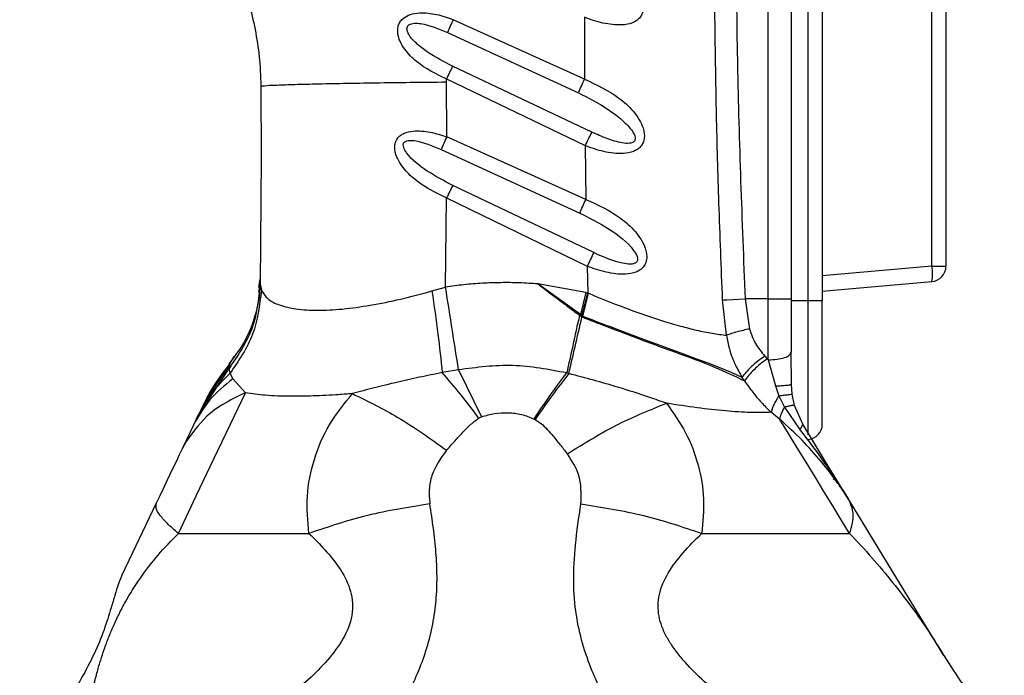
# Model space of a CAD drawing. Header units: millimetres. Extents: x 13 to 546, y 13 to 419.
# Tile 5 of 18: x 199 to 263, y 217 to 260. Entities that reach past the tile are written whole.
import ezdxf

# ---------------------------------------------------------------- set-up
doc = ezdxf.new("R2010")
doc.units = ezdxf.units.MM
doc.header["$LTSCALE"] = 2
doc.linetypes.add('SLD-Solid', pattern=[0])
doc.layers.add('DIMENSIONS', color=140, linetype='SLD-Solid', lineweight=25)
doc.styles.add('SLDTEXTSTYLE0', font='VERDANA.TTF')
doc.dimstyles.new('SLDDIMSTYLE1', dxfattribs={"dimtxt": 4.316016, "dimasz": 6.604, "dimexe": 0, "dimexo": 0.0625, "dimgap": 1.079004, "dimtad": 0, "dimtih": 1, "dimtoh": 1, "dimrnd": 1e-09, "dimzin": 12, "dimdsep": 46, "dimtxsty": 'SLDTEXTSTYLE0', "dimsah": 1, "dimcen": 0.09, "dimadec": 0, "dimazin": 3, "dimtfac": 1, "dimtofl": 0, "dimtmove": 0, "dimatfit": 3, "dimfxl": 0, "dimfrac": 2, "dimtolj": 1, "dimtzin": 12, "dimarcsym": 0})

# ---------------------------------------------------------------- blocks, each defined once
blk = doc.blocks.new('_D_2')
at = {"layer": 'DIMENSIONS'}
for p, q in [((260.311, 372.934), (173.964, 372.934)), ((180.314, 372.934), (180.314, 292.798)), ((173.901, 284.972), (172.451, 284.972)), ((172.451, 284.972), (172.451, 278.113)), ((186.726, 284.972), (188.176, 284.972)), ((188.176, 284.972), (188.176, 278.113)), ((172.451, 278.113), (173.901, 278.113)), ((188.176, 278.113), (186.726, 278.113)), ((180.314, 188.14), (180.314, 277.147)), ((193.539, 188.14), (173.964, 188.14))]:
    blk.add_line(p, q, dxfattribs=at)
for points in [[(180.314, 372.934), (179.298, 366.33), (181.33, 366.33)], [(180.314, 188.14), (181.33, 194.744), (179.298, 194.744)]]:
    blk.add_solid(points, dxfattribs=at)
at = {"layer": 'DIMENSIONS', "char_height": 4.2333, "attachment_point": 1, "style": 'SLDTEXTSTYLE0'}
for s, insert in [('184.8', (172.106, 291.316)), ('7.28', (173.901, 283.49))]:
    blk.add_mtext(s, dxfattribs=dict(at, insert=insert))
blk = doc.blocks.new('_D_3')
at = {"layer": 'DIMENSIONS'}
for p, q in [((260.311, 372.934), (150.032, 372.934)), ((156.382, 372.934), (156.382, 252.793)), ((149.97, 244.967), (148.52, 244.967)), ((148.52, 244.967), (148.52, 238.108)), ((162.795, 244.967), (164.244, 244.967)), ((164.244, 244.967), (164.244, 238.108)), ((148.52, 238.108), (149.97, 238.108)), ((164.244, 238.108), (162.795, 238.108)), ((156.382, 130.753), (156.382, 237.142)), ((222.239, 130.753), (150.032, 130.753))]:
    blk.add_line(p, q, dxfattribs=at)
for points in [[(156.382, 372.934), (155.366, 366.33), (157.398, 366.33)], [(156.382, 130.753), (157.398, 137.357), (155.366, 137.357)]]:
    blk.add_solid(points, dxfattribs=at)
at = {"layer": 'DIMENSIONS', "char_height": 4.2333, "attachment_point": 1, "style": 'SLDTEXTSTYLE0'}
for s, insert in [('242.2', (148.174, 251.31)), ('9.53', (149.97, 243.485))]:
    blk.add_mtext(s, dxfattribs=dict(at, insert=insert))

msp = doc.modelspace()

# ---------------------------------------------------------------- linework, layer by layer
for p, q in [((250.166, 241.54), (250.166, 312.74)), ((251.079, 312.74), (251.079, 241.54)), ((258.166, 243.756), (258.166, 310.524)), ((259.079, 310.524), (259.079, 243.756)), ((247.579, 241.64), (247.579, 310.134)), ((249.079, 241.64), (249.079, 310.134)), ((235.691, 259.864), (235.701, 255.852)), ((235.701, 255.852), (227.204, 259.703)), ((226.827, 258.87), (235.303, 254.971)), ((236.16, 252.429), (227.162, 256.691)), ((214.76, 255.397), (214.781, 250.743)), ((226.765, 255.675), (226.764, 255.866)), ((226.764, 255.866), (235.737, 251.556)), ((226.784, 252.114), (226.765, 255.675)), ((235.785, 248.078), (226.784, 252.114)), ((226.42, 251.301), (235.391, 247.196)), ((235.737, 251.556), (235.785, 248.078)), ((214.781, 250.743), (214.717, 242.615)), ((236.296, 244.632), (227.17, 248.975)), ((226.713, 242.401), (226.777, 248.17)), ((226.777, 248.17), (235.869, 243.759)), ((235.869, 243.759), (235.91, 242.02)), ((258.166, 243.756), (251.079, 243.136)), ((258.166, 243.756), (259.079, 243.756)), ((214.624, 242.376), (214.722, 242.919)), ((214.717, 242.615), (214.722, 242.919)), ((251.079, 242.14), (258.166, 242.76)), ((214.717, 242.615), (214.614, 242.064)), ((214.683, 242.018), (214.674, 241.871)), ((214.718, 242.563), (214.683, 242.018)), ((214.717, 242.615), (214.799, 242.191)), ((225.825, 242.15), (226.713, 242.401)), ((235.435, 240.619), (232.683, 242.607)), ((235.792, 242.049), (232.683, 242.607)), ((235.792, 242.049), (235.435, 240.619)), ((235.534, 240.55), (235.91, 242.02)), ((235.792, 242.049), (235.91, 242.02)), ((235.91, 242.02), (235.953, 242.002)), ((235.593, 240.507), (235.953, 242.002)), ((244.887, 239.283), (244.63, 241.571)), ((246.081, 241.64), (246.37, 239.691)), ((247.579, 241.64), (246.081, 241.64)), ((247.579, 241.64), (249.079, 241.64)), ((249.079, 238.204), (249.079, 241.64)), ((249.079, 241.54), (250.166, 241.54)), ((250.166, 241.54), (251.079, 241.54)), ((250.166, 232.847), (250.166, 241.54)), ((251.079, 233.537), (251.079, 241.54)), ((235.435, 240.619), (235.375, 240.584)), ((235.534, 240.55), (235.435, 240.619)), ((235.593, 240.507), (235.529, 240.47)), ((235.593, 240.507), (235.534, 240.55)), ((249.026, 238.114), (249.079, 238.204)), ((212.755, 237.436), (213.03, 237.929)), ((247.361, 237.938), (247.522, 237.759)), ((247.522, 237.759), (247.579, 237.698)), ((247.579, 237.698), (248.058, 236.014)), ((249.078, 236.126), (249.054, 238.123)), ((210.924, 234.426), (212.704, 237.143)), ((212.762, 237.391), (211.261, 235.204)), ((212.762, 237.391), (211.268, 235.217)), ((212.704, 237.143), (212.755, 237.436)), ((212.771, 236.836), (212.704, 237.143)), ((227.548, 237.052), (226.496, 236.869)), ((227.548, 237.052), (229.036, 234.013)), ((212.957, 236.47), (212.771, 236.836)), ((213.763, 235.567), (212.957, 236.47)), ((234.682, 236.809), (234.543, 236.847)), ((246.051, 236.337), (245.886, 236.56)), ((249.079, 236.13), (249.079, 236.396)), ((248.058, 236.014), (248.265, 235.374)), ((249.123, 235.465), (249.079, 236.13)), ((211.492, 235.603), (211.03, 234.772)), ((211.179, 235.041), (211.034, 234.78)), ((248.265, 235.374), (248.636, 234.632)), ((249.273, 234.75), (249.123, 235.465)), ((210.677, 234.049), (210.928, 234.433)), ((210.677, 234.049), (210.924, 234.426)), ((211.026, 234.762), (210.877, 234.452)), ((248.636, 234.632), (249.603, 233.217)), ((249.811, 233.524), (249.273, 234.75)), ((210.602, 233.892), (210.401, 233.47)), ((210.812, 234.332), (210.791, 234.289)), ((248.342, 233.844), (247.78, 234.3)), ((210.401, 233.47), (209.951, 232.524)), ((209.951, 232.524), (209.666, 231.928)), ((209.951, 232.524), (209.923, 232.411)), ((209.923, 232.411), (209.666, 231.928)), ((251.808, 229.996), (251.795, 229.996)), ((251.808, 229.996), (251.818, 229.954)), ((207.999, 228.428), (205.779, 223.768))]:
    msp.add_line(p, q)
at = {"flags": 128}
for points in [[(244.63, 241.571), (244.934, 241.586), (245.291, 241.602), (245.682, 241.621), (246.081, 241.64)], [(247.579, 237.698), (247.579, 239.64), (247.579, 241.64)], [(245.886, 236.56), (245.249, 236.852), (244.304, 237.242), (243.689, 237.479), (242.965, 237.75), (242.126, 238.058), (241.164, 238.41), (240.654, 238.596), (240.124, 238.791), (239.575, 238.993), (239.009, 239.204), (238.425, 239.422), (237.369, 239.822), (237.102, 239.924), (237.035, 239.95), (237.018, 239.956), (237.014, 239.958), (237.013, 239.958), (237.012, 239.958), (237.012, 239.958), (237.012, 239.958), (237.012, 239.958), (237.012, 239.958), (236.546, 240.137), (236.396, 240.195), (236.303, 240.231), (235.948, 240.369), (235.593, 240.507)], [(209.428, 226.469), (210.582, 228.892), (211.722, 231.283), (212.797, 233.541), (213.763, 235.567)], [(252.846, 226.469), (252.308, 227.349), (251.754, 228.257), (251.186, 229.186), (250.612, 230.127), (250.035, 231.071), (249.461, 232.011), (248.895, 232.938), (248.342, 233.844)], [(252.813, 228.61), (251.4, 230.924), (249.811, 233.524)], [(209.666, 231.928), (209.487, 231.551), (209.295, 231.148), (209.092, 230.723), (208.881, 230.28), (208.664, 229.824), (208.443, 229.36), (208.221, 228.893), (207.999, 228.428)], [(258.946, 218.567), (255.594, 224.055), (252.813, 228.61)], [(209.428, 226.469), (211.14, 226.469), (213.139, 226.469), (215.395, 226.469), (217.875, 226.469)], [(243.282, 226.469), (246.22, 226.469), (248.828, 226.469), (251.052, 226.469), (252.846, 226.469)]]:
    msp.add_lwpolyline(points, dxfattribs=at)
for centre, radius, start, end in [((255.283, 243.258), 2.926, 350.19725, 9.80318), ((258.079, 243.756), 1, 275.00018, 359.99989), ((250.079, 233.537), 1, 274.99968, 0.00027), ((290.524, 237.851), 37, 211.4115, 218.30615)]:
    msp.add_arc(centre, radius, start, end)
for points, knots in [([(244.63, 241.571), (244.546, 243.661), (244.386, 247.66), (244.232, 253.395), (244.137, 258.914), (244.103, 264.423), (244.131, 270.095), (244.222, 275.786), (244.406, 282.5), (244.73, 290.282), (245.122, 296.927), (245.433, 301.386), (245.574, 303.29), (245.711, 305.048), (245.867, 306.947), (246.091, 309.593), (246.275, 311.627), (246.379, 312.779)], [0, 0, 0, 0, 0.087998, 0.168469, 0.24141, 0.32028, 0.400334, 0.480102, 0.5598, 0.682985, 0.807884, 0.839902, 0.871122, 0.888236, 0.914077, 0.951332, 1, 1, 1, 1]), ([(247.579, 310.134), (247.062, 303.737), (246.033, 291.013), (245.488, 273.237), (245.492, 256.797), (245.884, 246.713), (246.081, 241.64)], [0, 0, 0, 0, 0.280806, 0.558478, 0.777879, 1, 1, 1, 1]), ([(235.707, 264.136), (236.469, 263.781), (237.611, 263.249), (238.702, 262.235), (239.195, 261.561), (239.416, 261.077), (239.504, 260.681), (239.507, 260.363), (239.431, 260.06), (239.265, 259.806), (239.045, 259.617), (238.678, 259.431), (237.939, 259.312), (237.088, 259.427), (236.282, 259.642), (235.888, 259.79), (235.691, 259.864)], [0, 0, 0, 0, 0.250899, 0.375673, 0.44253, 0.500783, 0.533893, 0.563897, 0.595578, 0.626414, 0.653215, 0.681781, 0.749257, 0.873833, 0.936852, 1, 1, 1, 1]), ([(213.82, 261.281), (213.934, 260.901), (214.216, 259.956), (214.528, 258.409), (214.721, 256.821), (214.749, 255.814), (214.76, 255.397)], [0, 0, 0, 0, 0.199033, 0.494416, 0.790958, 1, 1, 1, 1]), ([(226.764, 255.866), (226.089, 256.194), (225.079, 256.684), (224.144, 257.634), (223.758, 258.27), (223.618, 258.724), (223.604, 259.087), (223.662, 259.365), (223.791, 259.611), (224.038, 259.865), (224.46, 260.077), (225.197, 260.186), (225.958, 260.092), (226.679, 259.903), (227.029, 259.77), (227.204, 259.703)], [0, 0, 0, 0, 0.250618, 0.374928, 0.442323, 0.499698, 0.532931, 0.563798, 0.593968, 0.625431, 0.681678, 0.749176, 0.873909, 0.936888, 1, 1, 1, 1]), ([(227.162, 256.691), (226.603, 256.979), (225.776, 257.407), (224.829, 258.141), (224.379, 258.615), (224.228, 258.973), (224.208, 259.112), (224.224, 259.211), (224.253, 259.279), (224.298, 259.337), (224.377, 259.4), (224.511, 259.452), (224.762, 259.485), (225.573, 259.41), (226.263, 259.113), (226.827, 258.87)], [0, 0, 0, 0, 0.275928, 0.408408, 0.528794, 0.556094, 0.578494, 0.589466, 0.599906, 0.610406, 0.621495, 0.644366, 0.672463, 0.732327, 1, 1, 1, 1]), ([(227.204, 259.703), (227.14, 259.561), (227.014, 259.283), (226.888, 259.005), (226.827, 258.87)], [0, 0, 0, 0, 0.513229, 1, 1, 1, 1]), ([(227.162, 256.691), (227.098, 256.557), (226.965, 256.283), (226.832, 256.008), (226.764, 255.866)], [0, 0, 0, 0, 0.4851, 1, 1, 1, 1]), ([(214.76, 255.397), (214.837, 255.41), (215.138, 255.46), (215.816, 255.47), (216.91, 255.519), (218.385, 255.552), (220.18, 255.59), (222.229, 255.623), (224.452, 255.652), (225.984, 255.667), (226.765, 255.675)], [0, 0, 0, 0, 0.019408, 0.076359, 0.168849, 0.293117, 0.444649, 0.61745, 0.80498, 1, 1, 1, 1]), ([(235.303, 254.971), (235.367, 255.113), (235.5, 255.407), (235.633, 255.701), (235.701, 255.852)], [0, 0, 0, 0, 0.4846379, 1, 1, 1, 1]), ([(235.701, 255.852), (236.474, 255.496), (237.63, 254.964), (238.737, 253.944), (239.241, 253.268), (239.471, 252.782), (239.566, 252.383), (239.576, 252.061), (239.506, 251.753), (239.344, 251.494), (239.124, 251.301), (238.754, 251.111), (238.007, 250.992), (237.148, 251.111), (236.333, 251.33), (235.935, 251.48), (235.737, 251.556)], [0, 0, 0, 0, 0.250985, 0.375672, 0.44258, 0.500859, 0.533989, 0.563989, 0.595753, 0.626479, 0.653224, 0.681714, 0.749214, 0.873802, 0.936837, 1, 1, 1, 1]), ([(235.303, 254.971), (235.947, 254.644), (236.905, 254.156), (238.034, 253.317), (238.639, 252.74), (238.934, 252.276), (238.986, 252.037), (238.965, 251.921), (238.929, 251.85), (238.873, 251.793), (238.767, 251.731), (238.517, 251.682), (237.949, 251.742), (237.128, 251.996), (236.487, 252.283), (236.16, 252.429)], [0, 0, 0, 0, 0.272329, 0.40534, 0.530974, 0.586278, 0.610627, 0.62077, 0.63041, 0.640115, 0.650687, 0.676599, 0.734555, 0.864374, 1, 1, 1, 1]), ([(226.777, 248.17), (226.105, 248.496), (225.099, 248.985), (224.018, 250.004), (223.551, 250.723), (223.426, 251.265), (223.418, 251.547), (223.477, 251.82), (223.615, 252.053), (223.803, 252.232), (224.124, 252.416), (224.776, 252.552), (225.536, 252.473), (226.257, 252.3), (226.608, 252.176), (226.784, 252.114)], [0, 0, 0, 0, 0.250718, 0.375271, 0.499595, 0.532511, 0.562603, 0.594525, 0.625424, 0.652797, 0.681737, 0.749239, 0.873947, 0.936914, 1, 1, 1, 1]), ([(236.16, 252.429), (236.091, 252.289), (235.95, 251.998), (235.809, 251.706), (235.737, 251.556)], [0, 0, 0, 0, 0.4819907, 1, 1, 1, 1]), ([(227.17, 248.975), (226.614, 249.271), (225.534, 249.846), (224.435, 250.692), (224.011, 251.36), (223.965, 251.569), (223.98, 251.672), (224.008, 251.737), (224.054, 251.79), (224.142, 251.85), (224.355, 251.907), (225.165, 251.85), (225.854, 251.549), (226.42, 251.301)], [0, 0, 0, 0, 0.273462, 0.531812, 0.58723, 0.611888, 0.622222, 0.631981, 0.641869, 0.652442, 0.677819, 0.735203, 1, 1, 1, 1]), ([(226.784, 252.114), (226.722, 251.976), (226.6, 251.705), (226.479, 251.434), (226.42, 251.301)], [0, 0, 0, 0, 0.512006, 1, 1, 1, 1]), ([(227.17, 248.975), (227.106, 248.845), (226.975, 248.577), (226.844, 248.308), (226.777, 248.17)], [0, 0, 0, 0, 0.485656, 1, 1, 1, 1]), ([(235.391, 247.196), (235.455, 247.339), (235.585, 247.633), (235.717, 247.927), (235.785, 248.078)], [0, 0, 0, 0, 0.4849906, 1, 1, 1, 1]), ([(235.785, 248.078), (236.568, 247.721), (237.739, 247.186), (239.004, 246.034), (239.557, 245.216), (239.715, 244.595), (239.731, 244.27), (239.667, 243.957), (239.508, 243.693), (239.289, 243.496), (238.916, 243.302), (238.161, 243.184), (237.293, 243.307), (236.47, 243.53), (236.07, 243.682), (235.869, 243.759)], [0, 0, 0, 0, 0.2511719, 0.3759916, 0.5007195, 0.5338495, 0.5638885, 0.5957629, 0.6263827, 0.6530616, 0.6814807, 0.7490667, 0.8737209, 0.9367984, 1, 1, 1, 1]), ([(235.391, 247.196), (236.037, 246.863), (237.297, 246.213), (238.576, 245.242), (239.082, 244.477), (239.141, 244.235), (239.125, 244.115), (239.092, 244.043), (239.037, 243.983), (238.931, 243.92), (238.678, 243.869), (237.742, 243.973), (236.948, 244.335), (236.296, 244.632)], [0, 0, 0, 0, 0.272408, 0.530918, 0.586687, 0.611388, 0.621576, 0.631156, 0.640806, 0.65128, 0.677035, 0.734947, 1, 1, 1, 1]), ([(236.296, 244.632), (236.227, 244.492), (236.084, 244.201), (235.942, 243.91), (235.869, 243.759)], [0, 0, 0, 0, 0.4816161, 1, 1, 1, 1]), ([(232.683, 242.607), (232.288, 242.633), (231.49, 242.686), (230.292, 242.697), (229.088, 242.657), (227.896, 242.567), (227.105, 242.456), (226.713, 242.401)], [0, 0, 0, 0, 0.1983814, 0.4011126, 0.5998466, 0.8017297, 1, 1, 1, 1]), ([(214.689, 242.043), (214.686, 242.025), (214.667, 241.928), (214.641, 241.689), (214.566, 241.273), (214.356, 240.374), (213.862, 238.981), (213.102, 237.97), (212.693, 237.427)], [0, 0, 0, 0, 0.010929, 0.058436, 0.141115, 0.259331, 0.602114, 1, 1, 1, 1]), ([(214.717, 242.615), (214.614, 241.618), (214.408, 239.624), (213.272, 237.971), (212.704, 237.143)], [0, 0, 0, 0, 0.4994, 1, 1, 1, 1]), ([(214.799, 242.191), (214.68, 241.22), (214.441, 239.27), (213.329, 237.65), (212.771, 236.836)], [0, 0, 0, 0, 0.4978075, 1, 1, 1, 1]), ([(214.799, 242.191), (214.922, 241.999), (215.202, 241.564), (216.035, 241.189), (217.114, 240.946), (218.489, 240.875), (220.097, 240.967), (221.899, 241.222), (223.834, 241.616), (225.151, 241.969), (225.825, 242.15)], [0, 0, 0, 0, 0.0581728, 0.1320817, 0.2277897, 0.3466645, 0.4872217, 0.6460916, 0.8187069, 1, 1, 1, 1]), ([(225.825, 242.15), (225.961, 241.22), (226.218, 239.464), (226.407, 237.699), (226.496, 236.869)], [0, 0, 0, 0, 0.5296511, 1, 1, 1, 1]), ([(227.548, 237.052), (227.417, 237.89), (227.136, 239.673), (226.859, 241.456), (226.713, 242.401)], [0, 0, 0, 0, 0.470236, 1, 1, 1, 1]), ([(232.683, 242.607), (232.795, 242.521), (232.978, 242.379), (233.201, 242.208), (233.424, 242.038), (233.658, 241.862), (233.874, 241.701), (233.984, 241.619), (234.013, 241.597), (234.022, 241.59), (234.137, 241.505), (234.252, 241.419), (234.38, 241.323), (234.493, 241.239), (234.716, 241.072), (235.002, 240.86), (235.214, 240.702), (235.327, 240.619), (235.363, 240.593), (235.375, 240.584)], [0, 0, 0, 0, 0.125205, 0.206459, 0.250367, 0.375476, 0.466573, 0.490757, 0.497447, 0.499436, 0.500521, 0.625496, 0.627292, 0.642956, 0.750397, 0.875228, 0.960544, 0.9861, 1, 1, 1, 1]), ([(235.953, 242.002), (236.531, 241.766), (237.608, 241.327), (239.202, 240.732), (240.606, 240.258), (241.856, 239.887), (242.932, 239.613), (243.928, 239.405), (244.578, 239.322), (244.887, 239.283)], [0, 0, 0, 0, 0.199814, 0.372737, 0.544734, 0.674238, 0.790159, 0.900318, 1, 1, 1, 1]), ([(235.375, 240.584), (235.229, 239.926), (234.953, 238.68), (234.675, 237.435), (234.543, 236.847)], [0, 0, 0, 0, 0.528045, 1, 1, 1, 1]), ([(234.682, 236.809), (234.816, 237.385), (235.1, 238.605), (235.381, 239.825), (235.529, 240.47)], [0, 0, 0, 0, 0.47193, 1, 1, 1, 1]), ([(235.375, 240.584), (235.401, 240.565), (235.453, 240.527), (235.504, 240.489), (235.529, 240.47)], [0, 0, 0, 0, 0.500068, 1, 1, 1, 1]), ([(235.529, 240.47), (236.569, 240.07), (238.582, 239.295), (241.447, 238.229), (243.952, 237.34), (245.408, 236.644), (246.051, 236.337)], [0, 0, 0, 0, 0.295581, 0.572138, 0.811046, 1, 1, 1, 1]), ([(246.37, 239.691), (246.236, 239.663), (245.966, 239.607), (245.575, 239.508), (245.214, 239.403), (244.99, 239.321), (244.887, 239.283)], [0, 0, 0, 0, 0.267689, 0.535873, 0.785742, 1, 1, 1, 1]), ([(246.37, 239.691), (246.482, 239.368), (246.705, 238.722), (247.143, 238.199), (247.361, 237.938)], [0, 0, 0, 0, 0.501607, 1, 1, 1, 1]), ([(244.887, 239.283), (244.939, 238.99), (245.057, 238.325), (245.408, 237.409), (245.74, 236.82), (245.886, 236.56)], [0, 0, 0, 0, 0.305094, 0.692994, 1, 1, 1, 1]), ([(247.361, 237.938), (247.21, 237.83), (246.906, 237.613), (246.496, 237.256), (246.145, 236.911), (245.965, 236.667), (245.886, 236.56)], [0, 0, 0, 0, 0.273725, 0.552538, 0.803284, 1, 1, 1, 1]), ([(247.522, 237.759), (247.376, 237.652), (247.076, 237.433), (246.669, 237.07), (246.313, 236.71), (246.131, 236.451), (246.051, 236.337)], [0, 0, 0, 0, 0.264209, 0.540617, 0.795926, 1, 1, 1, 1]), ([(247.579, 237.698), (247.772, 237.704), (248.134, 237.715), (248.586, 237.829), (248.933, 237.93), (249.007, 238.078), (249.026, 238.114)], [0, 0, 0, 0, 0.3689547, 0.6888502, 0.9223841, 1, 1, 1, 1]), ([(211.055, 234.784), (211.216, 235.098), (211.698, 236.035), (212.333, 236.877), (212.755, 237.436)], [0, 0, 0, 0, 0.33545, 1, 1, 1, 1]), ([(234.543, 236.847), (233.383, 237.068), (231.062, 237.51), (228.72, 237.204), (227.548, 237.052)], [0, 0, 0, 0, 0.499993, 1, 1, 1, 1]), ([(212.957, 236.47), (212.428, 236.045), (211.385, 235.207), (210.726, 234.044), (210.401, 233.47)], [0, 0, 0, 0, 0.506948, 1, 1, 1, 1]), ([(210.602, 233.892), (210.892, 234.43), (211.476, 235.514), (212.337, 236.393), (212.771, 236.836)], [0, 0, 0, 0, 0.496276, 1, 1, 1, 1]), ([(226.496, 236.869), (226.001, 236.77), (225.014, 236.573), (223.549, 236.246), (222.105, 235.894), (221.154, 235.636), (220.682, 235.508)], [0, 0, 0, 0, 0.253592, 0.505336, 0.754286, 1, 1, 1, 1]), ([(228.867, 233.929), (228.475, 234.446), (227.715, 235.451), (226.894, 236.406), (226.496, 236.869)], [0, 0, 0, 0, 0.51521, 1, 1, 1, 1]), ([(232.444, 233.868), (232.791, 234.392), (233.463, 235.405), (234.191, 236.378), (234.543, 236.847)], [0, 0, 0, 0, 0.517328, 1, 1, 1, 1]), ([(234.682, 236.809), (234.316, 236.339), (233.562, 235.369), (232.863, 234.357), (232.504, 233.836)], [0, 0, 0, 0, 0.484706, 1, 1, 1, 1]), ([(241.001, 234.891), (240.641, 235.014), (239.608, 235.368), (237.514, 236.052), (235.755, 236.522), (234.682, 236.809)], [0, 0, 0, 0, 0.172975, 0.495945, 1, 1, 1, 1]), ([(246.051, 236.337), (246.14, 236.203), (246.388, 235.832), (246.843, 235.258), (247.339, 234.718), (247.662, 234.412), (247.78, 234.3)], [0, 0, 0, 0, 0.179445, 0.500507, 0.81868, 1, 1, 1, 1]), ([(248.058, 236.014), (248.188, 236.017), (248.43, 236.024), (248.742, 236.058), (248.964, 236.065), (249.054, 236.116), (249.079, 236.13)], [0, 0, 0, 0, 0.375776, 0.701629, 0.919166, 1, 1, 1, 1]), ([(213.763, 235.567), (212.96, 235.182), (211.419, 234.443), (210.407, 233.069), (209.923, 232.411)], [0, 0, 0, 0, 0.5208565, 1, 1, 1, 1]), ([(220.682, 235.508), (220.384, 235.485), (219.815, 235.44), (218.973, 235.39), (218.172, 235.355), (217.401, 235.336), (216.365, 235.334), (215.151, 235.365), (214.19, 235.505), (213.763, 235.567)], [0, 0, 0, 0, 0.129523, 0.246708, 0.364974, 0.476031, 0.580365, 0.813128, 1, 1, 1, 1]), ([(217.875, 226.469), (217.802, 227.274), (217.655, 228.886), (218.148, 231.291), (219.118, 233.572), (220.158, 234.859), (220.682, 235.508)], [0, 0, 0, 0, 0.246856, 0.49442, 0.744958, 1, 1, 1, 1]), ([(220.682, 235.508), (221.677, 235.022), (223.813, 233.98), (225.742, 232.591), (226.772, 231.85)], [0, 0, 0, 0, 0.4660258, 1, 1, 1, 1]), ([(248.265, 235.374), (248.203, 235.275), (248.084, 235.084), (247.94, 234.799), (247.832, 234.541), (247.796, 234.375), (247.78, 234.3)], [0, 0, 0, 0, 0.295836, 0.569845, 0.807699, 1, 1, 1, 1]), ([(248.265, 235.374), (248.381, 235.389), (248.59, 235.415), (248.858, 235.443), (249.027, 235.465), (249.104, 235.465), (249.123, 235.465)], [0, 0, 0, 0, 0.406909, 0.732838, 0.934804, 1, 1, 1, 1]), ([(234.587, 231.612), (235.675, 232.291), (237.72, 233.566), (239.955, 234.468), (241.001, 234.891)], [0, 0, 0, 0, 0.531801, 1, 1, 1, 1]), ([(241.001, 234.891), (241.441, 234.268), (242.315, 233.031), (243.108, 230.905), (243.497, 228.688), (243.354, 227.208), (243.282, 226.469)], [0, 0, 0, 0, 0.2542545, 0.504608, 0.7525588, 1, 1, 1, 1]), ([(247.78, 234.3), (247.565, 234.293), (247.114, 234.276), (246.405, 234.285), (245.632, 234.321), (244.486, 234.409), (242.932, 234.586), (241.664, 234.786), (241.001, 234.891)], [0, 0, 0, 0, 0.094536, 0.198734, 0.311805, 0.435241, 0.704454, 1, 1, 1, 1]), ([(248.342, 233.844), (248.368, 233.964), (248.428, 234.241), (248.561, 234.491), (248.636, 234.632)], [0, 0, 0, 0, 0.4354204, 1, 1, 1, 1]), ([(249.273, 234.75), (249.258, 234.753), (249.199, 234.762), (249.073, 234.729), (248.876, 234.693), (248.722, 234.654), (248.636, 234.632)], [0, 0, 0, 0, 0.070302, 0.270185, 0.590772, 1, 1, 1, 1]), ([(226.772, 231.85), (226.937, 232.032), (227.266, 232.396), (227.761, 232.941), (228.266, 233.486), (228.666, 233.781), (228.867, 233.929)], [0, 0, 0, 0, 0.248763, 0.497611, 0.747386, 1, 1, 1, 1]), ([(229.036, 234.013), (229.005, 234), (228.946, 233.976), (228.892, 233.944), (228.867, 233.929)], [0, 0, 0, 0, 0.543463, 1, 1, 1, 1]), ([(229.036, 234.013), (229.316, 234.095), (229.878, 234.26), (230.758, 234.29), (231.635, 234.2), (232.175, 233.978), (232.444, 233.868)], [0, 0, 0, 0, 0.249608, 0.50105, 0.752049, 1, 1, 1, 1]), ([(232.444, 233.868), (232.455, 233.862), (232.475, 233.852), (232.495, 233.841), (232.504, 233.836)], [0, 0, 0, 0, 0.560023, 1, 1, 1, 1]), ([(232.504, 233.836), (232.635, 233.75), (232.917, 233.567), (233.301, 233.185), (233.698, 232.731), (234.127, 232.196), (234.426, 231.817), (234.587, 231.612)], [0, 0, 0, 0, 0.15329, 0.328768, 0.527563, 0.74458, 1, 1, 1, 1]), ([(251.939, 229.902), (251.864, 230.007), (251.569, 230.424), (250.859, 231.301), (249.764, 232.542), (248.826, 233.401), (248.342, 233.844)], [0, 0, 0, 0, 0.072399, 0.286799, 0.632343, 1, 1, 1, 1]), ([(249.603, 233.217), (249.675, 233.275), (249.779, 233.358), (249.804, 233.485), (249.811, 233.524)], [0, 0, 0, 0, 0.6921623, 1, 1, 1, 1]), ([(249.603, 233.217), (250.214, 232.41), (251.1, 231.239), (251.946, 229.981), (252.217, 229.556), (252.243, 229.515)], [0, 0, 0, 0, 0.667583, 0.9681, 1, 1, 1, 1]), ([(226.772, 231.85), (226.4, 231.329), (225.845, 230.553), (225.611, 229.3), (225.666, 228.682), (225.693, 228.373)], [0, 0, 0, 0, 0.5041074, 0.7524236, 1, 1, 1, 1]), ([(235.464, 228.373), (235.484, 229.026), (235.519, 230.202), (234.874, 231.178), (234.587, 231.612)], [0, 0, 0, 0, 0.554802, 1, 1, 1, 1]), ([(251.818, 229.954), (251.814, 229.962), (251.806, 229.976), (251.798, 229.99), (251.795, 229.996)], [0, 0, 0, 0, 0.559958, 1, 1, 1, 1]), ([(252.813, 228.61), (252.659, 228.856), (252.383, 229.297), (252.075, 229.717), (251.939, 229.902)], [0, 0, 0, 0, 0.558453, 1, 1, 1, 1]), ([(252.243, 229.515), (252.33, 229.38), (252.492, 229.128), (252.67, 228.842), (252.772, 228.676), (252.802, 228.627), (252.813, 228.61)], [0, 0, 0, 0, 0.452496, 0.838211, 0.945409, 1, 1, 1, 1]), ([(209.428, 226.469), (209.183, 226.677), (208.751, 227.044), (208.276, 227.582), (207.953, 228.032), (207.986, 228.316), (207.999, 228.428)], [0, 0, 0, 0, 0.38079, 0.669475, 0.868859, 1, 1, 1, 1]), ([(225.693, 228.373), (224.336, 228.161), (221.676, 227.746), (219.125, 226.889), (217.875, 226.469)], [0, 0, 0, 0, 0.510218, 1, 1, 1, 1]), ([(222.664, 213.385), (222.958, 213.833), (223.547, 214.73), (224.322, 216.135), (224.991, 217.579), (225.526, 219.063), (225.908, 220.584), (226.123, 222.13), (226.177, 223.684), (226.103, 225.244), (225.932, 226.809), (225.772, 227.852), (225.693, 228.373)], [0, 0, 0, 0, 0.101913, 0.204211, 0.304921, 0.404411, 0.503803, 0.602834, 0.700678, 0.799212, 0.899743, 1, 1, 1, 1]), ([(238.494, 213.385), (238.187, 213.853), (237.59, 214.763), (236.826, 216.158), (236.123, 217.674), (235.539, 219.333), (235.111, 221.277), (234.952, 223.41), (235.084, 225.824), (235.332, 227.487), (235.464, 228.373)], [0, 0, 0, 0, 0.106389, 0.207037, 0.302409, 0.424036, 0.540978, 0.680142, 0.829629, 1, 1, 1, 1]), ([(235.464, 228.373), (236.821, 228.161), (239.481, 227.746), (242.032, 226.889), (243.282, 226.469)], [0, 0, 0, 0, 0.51022, 1, 1, 1, 1]), ([(252.846, 226.469), (252.982, 226.912), (253.205, 227.641), (252.923, 228.337), (252.813, 228.61)], [0, 0, 0, 0, 0.607316, 1, 1, 1, 1]), ([(203.603, 214.918), (203.658, 215.217), (203.766, 215.804), (203.961, 216.677), (204.171, 217.498), (204.394, 218.259), (204.636, 218.994), (204.906, 219.725), (205.226, 220.494), (205.585, 221.261), (206.14, 222.317), (206.951, 223.609), (208.096, 225.1), (208.98, 226.008), (209.428, 226.469)], [0, 0, 0, 0, 0.069371, 0.13603, 0.203643, 0.262355, 0.316823, 0.379752, 0.439966, 0.506448, 0.572755, 0.711501, 0.853609, 1, 1, 1, 1]), ([(217.875, 226.469), (218.574, 225.767), (219.629, 224.706), (220.599, 222.925), (220.802, 221.323), (220.223, 219.76), (218.887, 217.915), (217.585, 216.773), (216.71, 216.005)], [0, 0, 0, 0, 0.230739, 0.348641, 0.469122, 0.59599, 0.728538, 1, 1, 1, 1]), ([(244.447, 216.005), (243.999, 216.392), (243.119, 217.151), (242.116, 218.198), (241.438, 219.071), (241.013, 219.74), (240.697, 220.412), (240.43, 221.336), (240.456, 222.569), (241.085, 223.967), (242.07, 225.264), (242.869, 226.059), (243.282, 226.469)], [0, 0, 0, 0, 0.1385, 0.271744, 0.338259, 0.396651, 0.456908, 0.511377, 0.620685, 0.736575, 0.863899, 1, 1, 1, 1]), ([(252.846, 226.469), (253.333, 225.946), (254.293, 224.915), (255.623, 223.319), (256.854, 221.715), (257.961, 220.138), (258.629, 219.073), (258.946, 218.567)], [0, 0, 0, 0, 0.2142006, 0.4223909, 0.623097, 0.8205873, 1, 1, 1, 1]), ([(205.779, 223.768), (205.699, 223.579), (205.521, 223.156), (205.309, 222.444), (205.019, 221.452), (204.618, 220.171), (203.984, 218.63), (203.151, 217.04), (202.302, 215.625), (201.536, 214.379), (200.895, 213.321), (200.502, 212.601), (200.309, 212.248)], [0, 0, 0, 0, 0.0480096, 0.1074224, 0.1736751, 0.2903003, 0.4215523, 0.5632728, 0.7103333, 0.8080276, 0.9057884, 1, 1, 1, 1])]:
    msp.add_open_spline(points, degree=3, knots=knots)

# ---------------------------------------------------------------- dimensions: what is measured, and where the dimension line sits
at = {"layer": 'DIMENSIONS'}
for base, p1, p2, picture, middle in [((156.382, 130.753), (262.851, 372.934), (224.779, 130.753), '_D_3', (156.382, 244.967)), ((180.314, 372.934), (196.079, 188.14), (262.851, 372.934), '_D_2', (180.314, 284.972))]:
    dim = msp.add_linear_dim(base=base, p1=p1, p2=p2, angle=90, dimstyle='SLDDIMSTYLE1', dxfattribs=at)
    dim.commit()
    dim.dimension.update_dxf_attribs({"geometry": picture, "text_midpoint": middle, "dimtype": 160})

doc.saveas('drawing.dxf')
